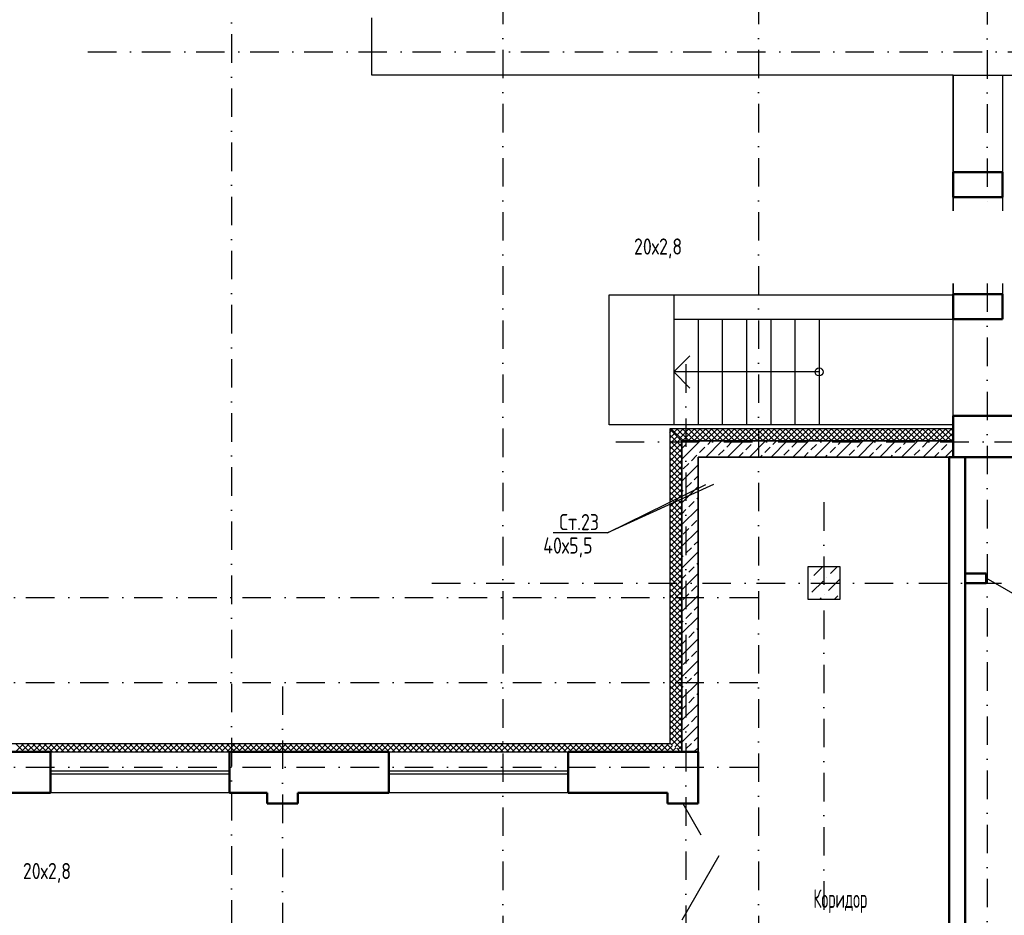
# Model space of a CAD drawing. Extents: x -1560602 to 321118, y -2308202 to -430103.
# Tile 76 of 104: x -1506414 to -1494215, y -2112330 to -2101237. Entities that reach past the tile are written whole.
import ezdxf
from ezdxf.enums import TextEntityAlignment as Align

# ---------------------------------------------------------------- set-up
doc = ezdxf.new("R2010")
doc.units = 0
doc.header["$MEASUREMENT"] = 0
doc.linetypes.add('Dot & Dashed', pattern=[670.277762, 352.777767, -176.388884, 0, -141.111112])
doc.linetypes.add('Штрихпунктирная', pattern=[0.670278, 0.352778, -0.176389, 0, -0.141111])
doc.layers.get('0').update_dxf_attribs({"color": 255, "linetype": 'CONTINUOUS'})
doc.layers.add('Диафрагма', color=2, linetype='CONTINUOUS', lineweight=35)
doc.layers.add('стены', color=5, linetype='CONTINUOUS', lineweight=50)
for name, color, linetype in [('Колонна', 7, 'CONTINUOUS'), ('колонна нижнего ряда', 1, 'CONTINUOUS'), ('Оси', 253, 'Dot & Dashed'), ('отделка', 240, 'CONTINUOUS'), ('Текст', 7, 'CONTINUOUS'), ('Утеплитель', 6, 'CONTINUOUS')]:
    doc.layers.add(name, color=color, linetype=linetype)
doc.styles.get("Standard").update_dxf_attribs({"font": 'spds.shx', "width": 0.7, "height": 250})

msp = doc.modelspace()

# ---------------------------------------------------------------- linework, layer by layer
at = {"color": 0, "linetype": 'Continuous'}
for p, q in [((-1502049.3, -2101924.8), (-1502049.3, -2101214.8)), ((-1494849.3, -2101924.8), (-1502049.3, -2101924.8)), ((-1494849.3, -2103604.7), (-1494849.3, -2101924.8)), ((-1494849.3, -2106304.8), (-1494849.3, -2104503.8))]:
    msp.add_line(p, q, dxfattribs=at)
at = {"color": 0, "ltscale": 100}
for p, q in [((-1494849.3, -2101924.8), (-1494849.3, -2103604.7)), ((-1494849.3, -2101924.8), (-1483769.3, -2101924.8)), ((-1494239.3, -2101924.8), (-1494239.3, -2103604.7)), ((-1494849.3, -2104503.8), (-1494849.3, -2104944.8)), ((-1494239.3, -2104503.8), (-1494239.3, -2104944.8)), ((-1499109.3, -2106254.8), (-1499109.3, -2104644.8)), ((-1499109.3, -2104644.8), (-1494849.3, -2104644.8)), ((-1498309.3, -2104644.8), (-1498309.3, -2106254.8)), ((-1498309.3, -2104944.8), (-1494849.3, -2104944.8)), ((-1498009.3, -2104944.8), (-1498009.3, -2106254.8)), ((-1497709.3, -2104944.8), (-1497709.3, -2106254.8)), ((-1497409.3, -2104944.8), (-1497409.3, -2106254.8)), ((-1497109.3, -2104944.8), (-1497109.3, -2106254.8)), ((-1496809.3, -2104944.8), (-1496809.3, -2106254.8)), ((-1496509.3, -2104944.8), (-1496509.4, -2106254.8)), ((-1498309.3, -2105599.8), (-1498109.3, -2105399.8)), ((-1496509.3, -2105599.8), (-1498309.3, -2105599.8)), ((-1498309.3, -2105599.8), (-1498109.3, -2105799.8)), ((-1494849.3, -2106254.8), (-1499109.3, -2106254.8))]:
    msp.add_line(p, q, dxfattribs=at)
at = {"color": 0}
for p, q in [((-1497819.8, -2106993.4), (-1499131.8, -2107593.5, 0)), ((-1499131.8, -2107593.5, 0), (-1497913.7, -2106993.4, 0)), ((-1499131.8, -2107593.5, 0), (-1499806.4, -2107593.5, 0))]:
    msp.add_line(p, q, dxfattribs=at)
at = {"color": 0, "ltscale": 100}
msp.add_circle((-1496509.3, -2105599.8), 50, dxfattribs=at)
at = {"layer": 'Диафрагма', "color": 0, "ltscale": 100}
for p, q in [((-1498209.3, -2106454.8), (-1498209.3, -2110304.5)), ((-1494849.3, -2106454.8), (-1498209.3, -2106454.8)), ((-1494849.3, -2106654.8), (-1494849.3, -2106454.8)), ((-1498009.3, -2110304.5), (-1498009.3, -2106654.8)), ((-1498009.3, -2106654.8), (-1496529.3, -2106654.8)), ((-1496529.3, -2106654.8), (-1494849.3, -2106654.8))]:
    msp.add_line(p, q, dxfattribs=at)
at = {"layer": 'Диафрагма', "color": 0, "lineweight": -3, "ltscale": 100}
for p, q in [((-1498209.3, -2106682.1), (-1497982.1, -2106454.8)), ((-1498209.3, -2106547.3), (-1498159.2, -2106497.2)), ((-1498125.5, -2106463.5), (-1498116.8, -2106454.8)), ((-1497990.8, -2106598.2), (-1497923.4, -2106530.9)), ((-1497912.7, -2106654.8), (-1497712.7, -2106454.8)), ((-1497889.7, -2106497.2), (-1497847.4, -2106454.8)), ((-1497654, -2106530.9), (-1497586.7, -2106463.5)), ((-1497643.2, -2106654.8), (-1497443.2, -2106454.8)), ((-1497418.3, -2106564.5), (-1497350.9, -2106497.2)), ((-1497373.8, -2106654.8), (-1497173.8, -2106454.8)), ((-1497317.3, -2106463.5), (-1497308.5, -2106454.8)), ((-1497182.5, -2106598.2), (-1497115.2, -2106530.9)), ((-1497104.4, -2106654.8), (-1496904.4, -2106454.8)), ((-1497081.5, -2106497.2), (-1497039.1, -2106454.8)), ((-1496845.8, -2106530.9), (-1496778.4, -2106463.5)), ((-1496835, -2106654.8), (-1496635, -2106454.8)), ((-1496610.1, -2106564.5), (-1496542.7, -2106497.2)), ((-1496565.6, -2106654.8), (-1496365.6, -2106454.8)), ((-1496509, -2106463.5), (-1496500.3, -2106454.8)), ((-1496374.3, -2106598.2), (-1496307, -2106530.9)), ((-1496296.2, -2106654.8), (-1496096.2, -2106454.8)), ((-1496273.3, -2106497.2), (-1496230.9, -2106454.8)), ((-1496037.6, -2106530.9), (-1495970.2, -2106463.5)), ((-1496026.8, -2106654.8), (-1495826.8, -2106454.8)), ((-1495801.8, -2106564.5), (-1495734.5, -2106497.2)), ((-1495757.4, -2106654.8), (-1495557.4, -2106454.8)), ((-1495700.8, -2106463.5), (-1495692.1, -2106454.8)), ((-1495566.1, -2106598.2), (-1495498.8, -2106530.9)), ((-1495488, -2106654.8), (-1495288, -2106454.8)), ((-1495465.1, -2106497.2), (-1495422.7, -2106454.8)), ((-1495229.3, -2106530.9), (-1495162, -2106463.5)), ((-1495218.6, -2106654.8), (-1495018.6, -2106454.8)), ((-1494993.6, -2106564.5), (-1494926.3, -2106497.2)), ((-1494892.6, -2106463.5), (-1494883.9, -2106454.8)), ((-1498091.8, -2106699.2), (-1498024.4, -2106631.9)), ((-1497755, -2106631.9), (-1497687.7, -2106564.5)), ((-1497508.5, -2106654.8), (-1497452, -2106598.2)), ((-1497239.1, -2106654.8), (-1497216.2, -2106631.9)), ((-1496946.8, -2106631.9), (-1496879.5, -2106564.5)), ((-1496700.3, -2106654.8), (-1496643.7, -2106598.2)), ((-1496430.9, -2106654.8), (-1496408, -2106631.9)), ((-1496138.6, -2106631.9), (-1496071.2, -2106564.5)), ((-1495892.1, -2106654.8), (-1495835.5, -2106598.2)), ((-1495622.7, -2106654.8), (-1495599.8, -2106631.9)), ((-1495330.4, -2106631.9), (-1495263, -2106564.5)), ((-1495083.9, -2106654.8), (-1495027.3, -2106598.2)), ((-1494949.2, -2106654.8), (-1494849.3, -2106554.9)), ((-1498209.3, -2106951.5), (-1498009.3, -2106751.5)), ((-1498192.8, -2106800.3), (-1498125.5, -2106732.9)), ((-1498058.1, -2106935), (-1498009.3, -2106886.2)), ((-1498209.3, -2107220.9), (-1498009.3, -2107020.9)), ((-1498159.2, -2107036), (-1498091.8, -2106968.6)), ((-1498209.3, -2107086.2), (-1498192.8, -2107069.7)), ((-1498125.5, -2107271.7), (-1498058.1, -2107204.4)), ((-1498024.4, -2107170.7), (-1498009.3, -2107155.6)), ((-1498209.3, -2107490.3), (-1498009.3, -2107290.3)), ((-1498209.3, -2107355.6), (-1498159.2, -2107305.4)), ((-1498091.8, -2107507.5), (-1498024.4, -2107440.1)), ((-1498209.3, -2107759.7), (-1498009.3, -2107559.7)), ((-1498192.8, -2107608.5), (-1498125.5, -2107541.1)), ((-1498058.1, -2107743.2), (-1498009.3, -2107694.4)), ((-1498209.3, -2108029.1), (-1498009.3, -2107829.1)), ((-1498159.2, -2107844.2), (-1498091.8, -2107776.9)), ((-1498209.3, -2107894.4), (-1498192.8, -2107877.9)), ((-1498024.4, -2107978.9), (-1498009.3, -2107963.8)), ((-1498209.3, -2108298.5), (-1498009.3, -2108098.5)), ((-1498209.3, -2108163.8), (-1498159.2, -2108113.6)), ((-1498125.5, -2108080), (-1498058.1, -2108012.6)), ((-1498192.8, -2108416.7), (-1498125.5, -2108349.4)), ((-1498091.8, -2108315.7), (-1498024.4, -2108248.3)), ((-1498209.3, -2108567.9), (-1498009.3, -2108367.9)), ((-1498159.2, -2108652.4), (-1498091.8, -2108585.1)), ((-1498058.1, -2108551.4), (-1498009.3, -2108502.6)), ((-1498209.3, -2108837.3), (-1498009.3, -2108637.3)), ((-1498209.3, -2108702.6), (-1498192.8, -2108686.1)), ((-1498125.5, -2108888.2), (-1498058.1, -2108820.8)), ((-1498024.4, -2108787.2), (-1498009.3, -2108772)), ((-1498209.3, -2109106.7), (-1498009.3, -2108906.7)), ((-1498209.3, -2108972), (-1498159.2, -2108921.9)), ((-1498091.8, -2109123.9), (-1498024.4, -2109056.6)), ((-1498209.3, -2109376.1), (-1498009.3, -2109176.1)), ((-1498192.8, -2109224.9), (-1498125.5, -2109157.6)), ((-1498058.1, -2109359.6), (-1498009.3, -2109310.8)), ((-1498209.3, -2109645.5), (-1498009.3, -2109445.5)), ((-1498159.2, -2109460.7), (-1498091.8, -2109393.3)), ((-1498209.3, -2109510.8), (-1498192.8, -2109494.3)), ((-1498024.4, -2109595.4), (-1498009.3, -2109580.2)), ((-1498125.5, -2109696.4), (-1498058.1, -2109629.1)), ((-1498209.3, -2109914.9), (-1498009.3, -2109714.9)), ((-1498209.3, -2109780.2), (-1498159.2, -2109730.1)), ((-1498091.8, -2109932.1), (-1498024.4, -2109864.8)), ((-1498209.3, -2110184.4), (-1498009.3, -2109984.4)), ((-1498192.8, -2110033.2), (-1498125.5, -2109965.8)), ((-1498058.1, -2110167.9), (-1498009.3, -2110119.1)), ((-1498194.7, -2110304.5), (-1498192.8, -2110302.6)), ((-1498159.2, -2110268.9), (-1498091.8, -2110201.5)), ((-1498060, -2110304.5), (-1498009.3, -2110253.8))]:
    msp.add_line(p, q, dxfattribs=at)
at = {"layer": 'Диафрагма', "color": 0, "linetype": 'Continuous'}
msp.add_line((-1498009.3, -2110304.5), (-1498209.3, -2110304.5), dxfattribs=at)
msp.add_line((-1498009.3, -2110304.5), (-1498209.3, -2110304.5), dxfattribs=at)
at = {"layer": 'Колонна', "color": 0, "linetype": 'Continuous'}
for p, q in [((-1496249.3, -2108014.8), (-1496649.3, -2108014.8)), ((-1496649.3, -2108014.8), (-1496649.3, -2108414.8)), ((-1496249.3, -2108414.8), (-1496249.3, -2108014.8)), ((-1496649.3, -2108414.8), (-1496249.3, -2108414.8))]:
    msp.add_line(p, q, dxfattribs=at)
at = {"layer": 'колонна нижнего ряда', "color": 0, "ltscale": 100}
for p, q in [((-1496575.9, -2108121.5), (-1496469.2, -2108014.8)), ((-1496369, -2108098.5), (-1496285.4, -2108014.8)), ((-1496621.8, -2108167.4), (-1496621.8, -2108167.4)), ((-1496598.8, -2108328.3), (-1496461, -2108190.4)), ((-1496415, -2108144.4), (-1496415, -2108144.4)), ((-1496392, -2108305.3), (-1496254.1, -2108167.4)), ((-1496438, -2108351.3), (-1496438, -2108351.3)), ((-1496644.8, -2108374.2), (-1496644.8, -2108374.2)), ((-1496501.5, -2108414.8), (-1496483.9, -2108397.2)), ((-1496317.7, -2108414.8), (-1496277.1, -2108374.2))]:
    msp.add_line(p, q, dxfattribs=at)
at = {"layer": 'Оси', "color": 0, "linetype": 'Штрихпунктирная', "lineweight": -3, "ltscale": 1000}
for p, q in [((-1500429.3, -2075464.8), (-1500429.3, -2120572.2)), ((-1497259.3, -2075464.8), (-1497259.3, -2128922.6)), ((-1503789.3, -2077284.8), (-1503789.3, -2121201.6)), ((-1494429.3, -2083514.8), (-1494429.3, -2103604.7)), ((-1505569.2, -2101634.8), (-1479114.3, -2101634.8)), ((-1494429.3, -2104503.8), (-1494429.3, -2132549.8)), ((-1498159.3, -2105504.8), (-1498159.3, -2128885.1)), ((-1499029.9, -2106464.8), (-1479114.3, -2106464.8)), ((-1496449.3, -2107214.8), (-1496449.3, -2132549.8)), ((-1501306.6, -2108214.8), (-1479114.3, -2108214.8)), ((-1556614.6, -2108394.8), (-1497159.3, -2108394.8)), ((-1556614.6, -2109444.8), (-1497159.3, -2109444.8)), ((-1503159.3, -2109494.5), (-1503159.3, -2121201.6)), ((-1556614.6, -2110494.8), (-1497159.3, -2110494.8))]:
    msp.add_line(p, q, dxfattribs=at)
at = {"layer": 'отделка', "color": 0, "ltscale": 100}
for p, q in [((-1493651.2, -2108609.8), (-1494439.3, -2108154.8)), ((-1506034.3, -2110304.5), (-1503814.3, -2110304.5)), ((-1501839.3, -2110304.5), (-1499619.3, -2110304.5)), ((-1506034.3, -2110539.5), (-1503814.3, -2110539.5)), ((-1501839.3, -2110539.5), (-1499619.3, -2110539.5)), ((-1506034.3, -2110579.5), (-1503814.3, -2110579.5)), ((-1501839.3, -2110579.5), (-1499619.3, -2110579.5)), ((-1503814.3, -2110814.5), (-1506034.3, -2110814.5)), ((-1499619.3, -2110814.5), (-1501839.3, -2110814.5)), ((-1498199.3, -2110944.5), (-1497974.3, -2111334.2)), ((-1498206.8, -2112384.5), (-1497746.8, -2111587.7))]:
    msp.add_line(p, q, dxfattribs=at)
at = {"layer": 'стены', "color": 0, "ltscale": 100}
for p, q in [((-1494849.3, -2103124.8), (-1494239.3, -2103124.8)), ((-1494849.3, -2103434.8), (-1494849.3, -2103124.8)), ((-1494239.3, -2103124.8), (-1494239.3, -2103434.8)), ((-1494239.3, -2103434.8), (-1494849.3, -2103434.8)), ((-1494849.3, -2104634.8), (-1494239.3, -2104634.8)), ((-1494849.3, -2104944.8), (-1494849.3, -2104634.8)), ((-1494239.3, -2104634.8), (-1494239.3, -2104944.8)), ((-1494239.3, -2104944.8), (-1494849.3, -2104944.8)), ((-1494849.3, -2106144.8), (-1485096.6, -2106144.8)), ((-1494849.3, -2106654.8), (-1494849.3, -2106144.8)), ((-1494899.3, -2106654.8), (-1494699.3, -2106654.8)), ((-1485096.6, -2106654.8), (-1494849.3, -2106654.8)), ((-1494699.3, -2106654.8), (-1485096.6, -2106654.8)), ((-1494439.3, -2108214.8), (-1494439.3, -2108094.8))]:
    msp.add_line(p, q, dxfattribs=at)
at = {"layer": 'стены', "color": 0, "linetype": 'Continuous'}
for p, q in [((-1494899.3, -2106654.8), (-1494899.3, -2117214.8)), ((-1494699.3, -2117214.8), (-1494699.3, -2106654.8)), ((-1494439.3, -2108094.8), (-1494699.3, -2108094.8)), ((-1494699.3, -2108214.8), (-1494439.3, -2108214.8)), ((-1506034.3, -2110304.5), (-1509338, -2110304.5)), ((-1506034.3, -2110304.5), (-1506034.3, -2110374.5)), ((-1506034.3, -2110304.5), (-1506034.3, -2110374.5)), ((-1501839.3, -2110304.5), (-1503814.3, -2110304.5)), ((-1503814.3, -2110304.5), (-1503814.3, -2110374.5)), ((-1503814.3, -2110304.5), (-1503814.3, -2110374.5)), ((-1501839.3, -2110304.5), (-1501839.3, -2110374.5)), ((-1501839.3, -2110304.5), (-1501839.3, -2110374.5)), ((-1498009.3, -2110304.5), (-1499619.3, -2110304.5)), ((-1499619.3, -2110304.5), (-1499619.3, -2110814.5)), ((-1498009.3, -2110814.5), (-1498009.3, -2110304.5)), ((-1506034.3, -2110374.5), (-1506034.3, -2110814.5)), ((-1503814.3, -2110374.5), (-1503814.3, -2110814.5)), ((-1501839.3, -2110374.5), (-1501839.3, -2110814.5)), ((-1509359.3, -2110814.5), (-1506034.3, -2110814.5)), ((-1503814.3, -2110814.5), (-1503349.3, -2110814.5)), ((-1503349.3, -2110814.5), (-1503349.3, -2110944.5)), ((-1502969.3, -2110944.5), (-1502969.3, -2110814.5)), ((-1502969.3, -2110814.5), (-1501839.3, -2110814.5)), ((-1499619.3, -2110814.5), (-1498389.3, -2110814.5)), ((-1498389.3, -2110814.5), (-1498389.3, -2110944.5)), ((-1498009.3, -2110944.5), (-1498009.3, -2110814.5)), ((-1502969.3, -2110944.5), (-1503349.3, -2110944.5)), ((-1498389.3, -2110944.5), (-1498009.3, -2110944.5)), ((-1498389.3, -2110944.5), (-1498389.3, -2110944.5)), ((-1498389.3, -2110944.5), (-1498389.3, -2110944.5))]:
    msp.add_line(p, q, dxfattribs=at)
at = {"layer": 'Утеплитель', "color": 0, "ltscale": 100}
for p, q in [((-1494849.3, -2106304.8), (-1498359.3, -2106304.8)), ((-1498359.3, -2106304.8), (-1498359.3, -2110204.5)), ((-1498209.3, -2106457.6), (-1498359.3, -2106307.6)), ((-1498359.3, -2106349.6), (-1498336.9, -2106327.2)), ((-1498359.3, -2106420.3), (-1498301.5, -2106362.6)), ((-1498209.3, -2106528.3), (-1498359.3, -2106378.3)), ((-1498359.3, -2106491.1), (-1498266.2, -2106397.9)), ((-1498347.3, -2106316.9), (-1498335.2, -2106304.8)), ((-1498191.4, -2106454.8), (-1498341.4, -2106304.8)), ((-1498311.9, -2106352.2), (-1498264.5, -2106304.8)), ((-1498276.5, -2106387.6), (-1498193.8, -2106304.8)), ((-1498120.7, -2106454.8), (-1498270.7, -2106304.8)), ((-1498241.2, -2106422.9), (-1498123.1, -2106304.8)), ((-1498202.4, -2106454.8), (-1498052.4, -2106304.8)), ((-1498050, -2106454.8), (-1498200, -2106304.8)), ((-1498131.6, -2106454.8), (-1497981.6, -2106304.8)), ((-1497979.3, -2106454.8), (-1498129.3, -2106304.8)), ((-1498060.9, -2106454.8), (-1497910.9, -2106304.8)), ((-1497908.6, -2106454.8), (-1498058.6, -2106304.8)), ((-1497990.2, -2106454.8), (-1497840.2, -2106304.8)), ((-1497837.9, -2106454.8), (-1497987.9, -2106304.8)), ((-1497919.5, -2106454.8), (-1497769.5, -2106304.8)), ((-1497767.2, -2106454.8), (-1497917.2, -2106304.8)), ((-1497848.8, -2106454.8), (-1497698.8, -2106304.8)), ((-1497696.5, -2106454.8), (-1497846.5, -2106304.8)), ((-1497778.1, -2106454.8), (-1497628.1, -2106304.8)), ((-1497625.7, -2106454.8), (-1497775.7, -2106304.8)), ((-1497707.4, -2106454.8), (-1497557.4, -2106304.8)), ((-1497555, -2106454.8), (-1497705, -2106304.8)), ((-1497636.7, -2106454.8), (-1497486.7, -2106304.8)), ((-1497484.3, -2106454.8), (-1497634.3, -2106304.8)), ((-1497566, -2106454.8), (-1497416, -2106304.8)), ((-1497413.6, -2106454.8), (-1497563.6, -2106304.8)), ((-1497495.2, -2106454.8), (-1497345.2, -2106304.8)), ((-1497342.9, -2106454.8), (-1497492.9, -2106304.8)), ((-1497424.5, -2106454.8), (-1497274.5, -2106304.8)), ((-1497272.2, -2106454.8), (-1497422.2, -2106304.8)), ((-1497353.8, -2106454.8), (-1497203.8, -2106304.8)), ((-1497201.5, -2106454.8), (-1497351.5, -2106304.8)), ((-1497283.1, -2106454.8), (-1497133.1, -2106304.8)), ((-1497130.8, -2106454.8), (-1497280.8, -2106304.8)), ((-1497212.4, -2106454.8), (-1497062.4, -2106304.8)), ((-1497060.1, -2106454.8), (-1497210.1, -2106304.8)), ((-1497141.7, -2106454.8), (-1496991.7, -2106304.8)), ((-1496989.4, -2106454.8), (-1497139.4, -2106304.8)), ((-1497071, -2106454.8), (-1496921, -2106304.8)), ((-1496918.6, -2106454.8), (-1497068.6, -2106304.8)), ((-1497000.3, -2106454.8), (-1496850.3, -2106304.8)), ((-1496847.9, -2106454.8), (-1496997.9, -2106304.8)), ((-1496929.6, -2106454.8), (-1496779.6, -2106304.8)), ((-1496777.2, -2106454.8), (-1496927.2, -2106304.8)), ((-1496858.8, -2106454.8), (-1496708.8, -2106304.8)), ((-1496706.5, -2106454.8), (-1496856.5, -2106304.8)), ((-1496788.1, -2106454.8), (-1496638.1, -2106304.8)), ((-1496635.8, -2106454.8), (-1496785.8, -2106304.8)), ((-1496717.4, -2106454.8), (-1496567.4, -2106304.8)), ((-1496565.1, -2106454.8), (-1496715.1, -2106304.8)), ((-1496646.7, -2106454.8), (-1496496.7, -2106304.8)), ((-1496494.4, -2106454.8), (-1496644.4, -2106304.8)), ((-1496576, -2106454.8), (-1496426, -2106304.8)), ((-1496423.7, -2106454.8), (-1496573.7, -2106304.8)), ((-1496505.3, -2106454.8), (-1496355.3, -2106304.8)), ((-1496353, -2106454.8), (-1496503, -2106304.8)), ((-1496434.6, -2106454.8), (-1496284.6, -2106304.8)), ((-1496282.2, -2106454.8), (-1496432.2, -2106304.8)), ((-1496363.9, -2106454.8), (-1496213.9, -2106304.8)), ((-1496211.5, -2106454.8), (-1496361.5, -2106304.8)), ((-1496293.2, -2106454.8), (-1496143.2, -2106304.8)), ((-1496140.8, -2106454.8), (-1496290.8, -2106304.8)), ((-1496222.5, -2106454.8), (-1496072.5, -2106304.8)), ((-1496070.1, -2106454.8), (-1496220.1, -2106304.8)), ((-1496151.7, -2106454.8), (-1496001.7, -2106304.8)), ((-1495999.4, -2106454.8), (-1496149.4, -2106304.8)), ((-1496081, -2106454.8), (-1495931, -2106304.8)), ((-1495928.7, -2106454.8), (-1496078.7, -2106304.8)), ((-1496010.3, -2106454.8), (-1495860.3, -2106304.8)), ((-1495858, -2106454.8), (-1496008, -2106304.8)), ((-1495939.6, -2106454.8), (-1495789.6, -2106304.8)), ((-1495787.3, -2106454.8), (-1495937.3, -2106304.8)), ((-1495868.9, -2106454.8), (-1495718.9, -2106304.8)), ((-1495716.6, -2106454.8), (-1495866.6, -2106304.8)), ((-1495798.2, -2106454.8), (-1495648.2, -2106304.8)), ((-1495645.8, -2106454.8), (-1495795.8, -2106304.8)), ((-1495727.5, -2106454.8), (-1495577.5, -2106304.8)), ((-1495575.1, -2106454.8), (-1495725.1, -2106304.8)), ((-1495656.8, -2106454.8), (-1495506.8, -2106304.8)), ((-1495504.4, -2106454.8), (-1495654.4, -2106304.8)), ((-1495586.1, -2106454.8), (-1495436.1, -2106304.8)), ((-1495433.7, -2106454.8), (-1495583.7, -2106304.8)), ((-1495515.3, -2106454.8), (-1495365.3, -2106304.8)), ((-1495363, -2106454.8), (-1495513, -2106304.8)), ((-1495444.6, -2106454.8), (-1495294.6, -2106304.8)), ((-1495292.3, -2106454.8), (-1495442.3, -2106304.8)), ((-1495373.9, -2106454.8), (-1495223.9, -2106304.8)), ((-1495221.6, -2106454.8), (-1495371.6, -2106304.8)), ((-1495303.2, -2106454.8), (-1495153.2, -2106304.8)), ((-1495150.9, -2106454.8), (-1495300.9, -2106304.8)), ((-1495232.5, -2106454.8), (-1495082.5, -2106304.8)), ((-1495080.2, -2106454.8), (-1495230.2, -2106304.8)), ((-1495161.8, -2106454.8), (-1495011.8, -2106304.8)), ((-1495009.5, -2106454.8), (-1495159.5, -2106304.8)), ((-1495091.1, -2106454.8), (-1494941.1, -2106304.8)), ((-1494938.7, -2106454.8), (-1495088.7, -2106304.8)), ((-1495020.4, -2106454.8), (-1494870.4, -2106304.8)), ((-1494868, -2106454.8), (-1495018, -2106304.8)), ((-1494949.7, -2106454.8), (-1494849.3, -2106354.5)), ((-1494849.3, -2106402.8), (-1494947.3, -2106304.8)), ((-1494849.3, -2106332.1), (-1494876.6, -2106304.8)), ((-1494849.3, -2106454.8), (-1494849.3, -2106304.8)), ((-1498359.3, -2106561.8), (-1498230.8, -2106433.3)), ((-1498209.3, -2106599), (-1498359.3, -2106449)), ((-1498359.3, -2106632.5), (-1498209.3, -2106482.5)), ((-1498209.3, -2106669.8), (-1498359.3, -2106519.8)), ((-1494879, -2106454.8), (-1494849.3, -2106425.2)), ((-1498359.3, -2106703.2), (-1498209.3, -2106553.2)), ((-1498209.3, -2106740.5), (-1498359.3, -2106590.5)), ((-1498359.3, -2106773.9), (-1498209.3, -2106623.9)), ((-1498209.3, -2106811.2), (-1498359.3, -2106661.2)), ((-1498359.3, -2106844.6), (-1498209.3, -2106694.6)), ((-1498209.3, -2106881.9), (-1498359.3, -2106731.9)), ((-1498359.3, -2106915.3), (-1498209.3, -2106765.3)), ((-1498209.3, -2106952.6), (-1498359.3, -2106802.6)), ((-1498359.3, -2106986), (-1498209.3, -2106836)), ((-1498209.3, -2107023.3), (-1498359.3, -2106873.3)), ((-1498359.3, -2107056.7), (-1498209.3, -2106906.7)), ((-1498209.3, -2107094), (-1498359.3, -2106944)), ((-1498359.3, -2107127.4), (-1498209.3, -2106977.4)), ((-1498209.3, -2107164.7), (-1498359.3, -2107014.7)), ((-1498359.3, -2107198.2), (-1498209.3, -2107048.2)), ((-1498209.3, -2107235.4), (-1498359.3, -2107085.4)), ((-1498359.3, -2107268.9), (-1498209.3, -2107118.9)), ((-1498209.3, -2107306.2), (-1498359.3, -2107156.2)), ((-1498359.3, -2107339.6), (-1498209.3, -2107189.6)), ((-1498209.3, -2107376.9), (-1498359.3, -2107226.9)), ((-1498359.3, -2107410.3), (-1498209.3, -2107260.3)), ((-1498209.3, -2107447.6), (-1498359.3, -2107297.6)), ((-1498359.3, -2107481), (-1498209.3, -2107331)), ((-1498209.3, -2107518.3), (-1498359.3, -2107368.3)), ((-1498359.3, -2107551.7), (-1498209.3, -2107401.7)), ((-1498209.3, -2107589), (-1498359.3, -2107439)), ((-1498359.3, -2107622.4), (-1498209.3, -2107472.4)), ((-1498209.3, -2107659.7), (-1498359.3, -2107509.7)), ((-1498359.3, -2107693.1), (-1498209.3, -2107543.1)), ((-1498209.3, -2107730.4), (-1498359.3, -2107580.4)), ((-1498359.3, -2107763.8), (-1498209.3, -2107613.8)), ((-1498209.3, -2107801.1), (-1498359.3, -2107651.1)), ((-1498359.3, -2107834.6), (-1498209.3, -2107684.6)), ((-1498209.3, -2107871.8), (-1498359.3, -2107721.8)), ((-1498359.3, -2107905.3), (-1498209.3, -2107755.3)), ((-1498209.3, -2107942.6), (-1498359.3, -2107792.6)), ((-1498359.3, -2107976), (-1498209.3, -2107826)), ((-1498209.3, -2108013.3), (-1498359.3, -2107863.3)), ((-1498359.3, -2108046.7), (-1498209.3, -2107896.7)), ((-1498209.3, -2108084), (-1498359.3, -2107934)), ((-1498359.3, -2108117.4), (-1498209.3, -2107967.4)), ((-1498209.3, -2108154.7), (-1498359.3, -2108004.7)), ((-1498359.3, -2108188.1), (-1498209.3, -2108038.1)), ((-1498209.3, -2108225.4), (-1498359.3, -2108075.4)), ((-1498359.3, -2108258.8), (-1498209.3, -2108108.8)), ((-1498209.3, -2108296.1), (-1498359.3, -2108146.1)), ((-1498359.3, -2108329.5), (-1498209.3, -2108179.5)), ((-1498209.3, -2108366.8), (-1498359.3, -2108216.8)), ((-1498359.3, -2108400.2), (-1498209.3, -2108250.2)), ((-1498209.3, -2108437.5), (-1498359.3, -2108287.5)), ((-1498359.3, -2108471), (-1498209.3, -2108321)), ((-1498209.3, -2108508.2), (-1498359.3, -2108358.2)), ((-1498359.3, -2108541.7), (-1498209.3, -2108391.7)), ((-1498209.3, -2108578.9), (-1498359.3, -2108428.9)), ((-1498359.3, -2108612.4), (-1498209.3, -2108462.4)), ((-1498209.3, -2108649.7), (-1498359.3, -2108499.7)), ((-1498359.3, -2108683.1), (-1498209.3, -2108533.1)), ((-1498209.3, -2108720.4), (-1498359.3, -2108570.4)), ((-1498359.3, -2108753.8), (-1498209.3, -2108603.8)), ((-1498209.3, -2108791.1), (-1498359.3, -2108641.1)), ((-1498359.3, -2108824.5), (-1498209.3, -2108674.5)), ((-1498209.3, -2108861.8), (-1498359.3, -2108711.8)), ((-1498359.3, -2108895.2), (-1498209.3, -2108745.2)), ((-1498209.3, -2108932.5), (-1498359.3, -2108782.5)), ((-1498359.3, -2108965.9), (-1498209.3, -2108815.9)), ((-1498209.3, -2109003.2), (-1498359.3, -2108853.2)), ((-1498359.3, -2109036.6), (-1498209.3, -2108886.6)), ((-1498209.3, -2109073.9), (-1498359.3, -2108923.9)), ((-1498359.3, -2109107.3), (-1498209.3, -2108957.3)), ((-1498209.3, -2109144.6), (-1498359.3, -2108994.6)), ((-1498359.3, -2109178.1), (-1498209.3, -2109028.1)), ((-1498209.3, -2109215.3), (-1498359.3, -2109065.3)), ((-1498359.3, -2109248.8), (-1498209.3, -2109098.8)), ((-1498209.3, -2109286.1), (-1498359.3, -2109136.1)), ((-1498359.3, -2109319.5), (-1498209.3, -2109169.5)), ((-1498209.3, -2109356.8), (-1498359.3, -2109206.8)), ((-1498359.3, -2109390.2), (-1498209.3, -2109240.2)), ((-1498209.3, -2109427.5), (-1498359.3, -2109277.5)), ((-1498359.3, -2109460.9), (-1498209.3, -2109310.9)), ((-1498209.3, -2109498.2), (-1498359.3, -2109348.2)), ((-1498359.3, -2109531.6), (-1498209.3, -2109381.6)), ((-1498209.3, -2109568.9), (-1498359.3, -2109418.9)), ((-1498359.3, -2109602.3), (-1498209.3, -2109452.3)), ((-1498209.3, -2109639.6), (-1498359.3, -2109489.6)), ((-1498359.3, -2109673), (-1498209.3, -2109523)), ((-1498209.3, -2109710.3), (-1498359.3, -2109560.3)), ((-1498359.3, -2109743.7), (-1498209.3, -2109593.7)), ((-1498209.3, -2109781), (-1498359.3, -2109631)), ((-1498359.3, -2109814.5), (-1498209.3, -2109664.5)), ((-1498209.3, -2109851.7), (-1498359.3, -2109701.7)), ((-1498359.3, -2109885.2), (-1498209.3, -2109735.2)), ((-1498209.3, -2109922.5), (-1498359.3, -2109772.5)), ((-1498359.3, -2109955.9), (-1498209.3, -2109805.9)), ((-1498209.3, -2109993.2), (-1498359.3, -2109843.2)), ((-1498359.3, -2110026.6), (-1498209.3, -2109876.6)), ((-1498209.3, -2110063.9), (-1498359.3, -2109913.9)), ((-1498359.3, -2110097.3), (-1498209.3, -2109947.3)), ((-1498209.3, -2110134.6), (-1498359.3, -2109984.6)), ((-1498359.3, -2110168), (-1498209.3, -2110018)), ((-1498209.3, -2110205.3), (-1498359.3, -2110055.3)), ((-1498209.3, -2110276), (-1498359.3, -2110126)), ((-1498338.8, -2110218.2), (-1498209.3, -2110088.7)), ((-1498296.3, -2110246.4), (-1498209.3, -2110159.4)), ((-1498336.1, -2110219.9), (-1498359.3, -2110196.7)), ((-1498253.9, -2110274.7), (-1498209.3, -2110230.1)), ((-1498211.5, -2110303), (-1498209.3, -2110300.8))]:
    msp.add_line(p, q, dxfattribs=at)
at = {"layer": 'Утеплитель', "color": 0, "linetype": 'Continuous'}
for p, q in [((-1498359.3, -2110204.5), (-1508894.3, -2110204.5)), ((-1506465.4, -2110304.5), (-1506365.4, -2110204.5)), ((-1506362.6, -2110304.5), (-1506462.6, -2110204.5)), ((-1506394.6, -2110304.5), (-1506294.6, -2110204.5)), ((-1506291.9, -2110304.5), (-1506391.9, -2110204.5)), ((-1506323.9, -2110304.5), (-1506223.9, -2110204.5)), ((-1506221.2, -2110304.5), (-1506321.2, -2110204.5)), ((-1506253.2, -2110304.5), (-1506153.2, -2110204.5)), ((-1506150.5, -2110304.5), (-1506250.5, -2110204.5)), ((-1506182.5, -2110304.5), (-1506082.5, -2110204.5)), ((-1506079.7, -2110304.5), (-1506179.7, -2110204.5)), ((-1506111.8, -2110304.5), (-1506011.8, -2110204.5)), ((-1506009, -2110304.5), (-1506109, -2110204.5)), ((-1506041.1, -2110304.5), (-1505941.1, -2110204.5)), ((-1505938.3, -2110304.5), (-1506038.3, -2110204.5)), ((-1505970.4, -2110304.5), (-1505870.4, -2110204.5)), ((-1505867.6, -2110304.5), (-1505967.6, -2110204.5)), ((-1505899.7, -2110304.5), (-1505799.7, -2110204.5)), ((-1505796.9, -2110304.5), (-1505896.9, -2110204.5)), ((-1505829, -2110304.5), (-1505729, -2110204.5)), ((-1505726.2, -2110304.5), (-1505826.2, -2110204.5)), ((-1505758.3, -2110304.5), (-1505658.3, -2110204.5)), ((-1505655.5, -2110304.5), (-1505755.5, -2110204.5)), ((-1505687.5, -2110304.5), (-1505587.5, -2110204.5)), ((-1505584.8, -2110304.5), (-1505684.8, -2110204.5)), ((-1505616.8, -2110304.5), (-1505516.8, -2110204.5)), ((-1505514.1, -2110304.5), (-1505614.1, -2110204.5)), ((-1505546.1, -2110304.5), (-1505446.1, -2110204.5)), ((-1505443.4, -2110304.5), (-1505543.4, -2110204.5)), ((-1505475.4, -2110304.5), (-1505375.4, -2110204.5)), ((-1505372.6, -2110304.5), (-1505472.6, -2110204.5)), ((-1505404.7, -2110304.5), (-1505304.7, -2110204.5)), ((-1505301.9, -2110304.5), (-1505401.9, -2110204.5)), ((-1505334, -2110304.5), (-1505234, -2110204.5)), ((-1505231.2, -2110304.5), (-1505331.2, -2110204.5)), ((-1505263.3, -2110304.5), (-1505163.3, -2110204.5)), ((-1505160.5, -2110304.5), (-1505260.5, -2110204.5)), ((-1505192.6, -2110304.5), (-1505092.6, -2110204.5)), ((-1505089.8, -2110304.5), (-1505189.8, -2110204.5)), ((-1505121.9, -2110304.5), (-1505021.9, -2110204.5)), ((-1505019.1, -2110304.5), (-1505119.1, -2110204.5)), ((-1505051.1, -2110304.5), (-1504951.1, -2110204.5)), ((-1504948.4, -2110304.5), (-1505048.4, -2110204.5)), ((-1504980.4, -2110304.5), (-1504880.4, -2110204.5)), ((-1504877.7, -2110304.5), (-1504977.7, -2110204.5)), ((-1504909.7, -2110304.5), (-1504809.7, -2110204.5)), ((-1504807, -2110304.5), (-1504907, -2110204.5)), ((-1504839, -2110304.5), (-1504739, -2110204.5)), ((-1504736.2, -2110304.5), (-1504836.2, -2110204.5)), ((-1504768.3, -2110304.5), (-1504668.3, -2110204.5)), ((-1504665.5, -2110304.5), (-1504765.5, -2110204.5)), ((-1504697.6, -2110304.5), (-1504597.6, -2110204.5)), ((-1504594.8, -2110304.5), (-1504694.8, -2110204.5)), ((-1504626.9, -2110304.5), (-1504526.9, -2110204.5)), ((-1504524.1, -2110304.5), (-1504624.1, -2110204.5)), ((-1504556.2, -2110304.5), (-1504456.2, -2110204.5)), ((-1504453.4, -2110304.5), (-1504553.4, -2110204.5)), ((-1504485.5, -2110304.5), (-1504385.5, -2110204.5)), ((-1504382.7, -2110304.5), (-1504482.7, -2110204.5)), ((-1504414.7, -2110304.5), (-1504314.7, -2110204.5)), ((-1504312, -2110304.5), (-1504412, -2110204.5)), ((-1504344, -2110304.5), (-1504244, -2110204.5)), ((-1504241.3, -2110304.5), (-1504341.3, -2110204.5)), ((-1504273.3, -2110304.5), (-1504173.3, -2110204.5)), ((-1504170.6, -2110304.5), (-1504270.6, -2110204.5)), ((-1504202.6, -2110304.5), (-1504102.6, -2110204.5)), ((-1504099.9, -2110304.5), (-1504199.9, -2110204.5)), ((-1504131.9, -2110304.5), (-1504031.9, -2110204.5)), ((-1504029.1, -2110304.5), (-1504129.1, -2110204.5)), ((-1504061.2, -2110304.5), (-1503961.2, -2110204.5)), ((-1503958.4, -2110304.5), (-1504058.4, -2110204.5)), ((-1503990.5, -2110304.5), (-1503890.5, -2110204.5)), ((-1503887.7, -2110304.5), (-1503987.7, -2110204.5)), ((-1503919.8, -2110304.5), (-1503819.8, -2110204.5)), ((-1503817, -2110304.5), (-1503917, -2110204.5)), ((-1503849.1, -2110304.5), (-1503749.1, -2110204.5)), ((-1503746.3, -2110304.5), (-1503846.3, -2110204.5)), ((-1503778.4, -2110304.5), (-1503678.4, -2110204.5)), ((-1503675.6, -2110304.5), (-1503775.6, -2110204.5)), ((-1503707.6, -2110304.5), (-1503607.6, -2110204.5)), ((-1503604.9, -2110304.5), (-1503704.9, -2110204.5)), ((-1503636.9, -2110304.5), (-1503536.9, -2110204.5)), ((-1503534.2, -2110304.5), (-1503634.2, -2110204.5)), ((-1503566.2, -2110304.5), (-1503466.2, -2110204.5)), ((-1503463.5, -2110304.5), (-1503563.5, -2110204.5)), ((-1503495.5, -2110304.5), (-1503395.5, -2110204.5)), ((-1503392.7, -2110304.5), (-1503492.7, -2110204.5)), ((-1503424.8, -2110304.5), (-1503324.8, -2110204.5)), ((-1503322, -2110304.5), (-1503422, -2110204.5)), ((-1503354.1, -2110304.5), (-1503254.1, -2110204.5)), ((-1503251.3, -2110304.5), (-1503351.3, -2110204.5)), ((-1503283.4, -2110304.5), (-1503183.4, -2110204.5)), ((-1503180.6, -2110304.5), (-1503280.6, -2110204.5)), ((-1503212.7, -2110304.5), (-1503112.7, -2110204.5)), ((-1503109.9, -2110304.5), (-1503209.9, -2110204.5)), ((-1503142, -2110304.5), (-1503042, -2110204.5)), ((-1503039.2, -2110304.5), (-1503139.2, -2110204.5)), ((-1503071.2, -2110304.5), (-1502971.2, -2110204.5)), ((-1502968.5, -2110304.5), (-1503068.5, -2110204.5)), ((-1503000.5, -2110304.5), (-1502900.5, -2110204.5)), ((-1502897.8, -2110304.5), (-1502997.8, -2110204.5)), ((-1502929.8, -2110304.5), (-1502829.8, -2110204.5)), ((-1502827.1, -2110304.5), (-1502927.1, -2110204.5)), ((-1502859.1, -2110304.5), (-1502759.1, -2110204.5)), ((-1502756.3, -2110304.5), (-1502856.3, -2110204.5)), ((-1502788.4, -2110304.5), (-1502688.4, -2110204.5)), ((-1502685.6, -2110304.5), (-1502785.6, -2110204.5)), ((-1502717.7, -2110304.5), (-1502617.7, -2110204.5)), ((-1502614.9, -2110304.5), (-1502714.9, -2110204.5)), ((-1502647, -2110304.5), (-1502547, -2110204.5)), ((-1502544.2, -2110304.5), (-1502644.2, -2110204.5)), ((-1502576.3, -2110304.5), (-1502476.3, -2110204.5)), ((-1502473.5, -2110304.5), (-1502573.5, -2110204.5)), ((-1502505.6, -2110304.5), (-1502405.6, -2110204.5)), ((-1502402.8, -2110304.5), (-1502502.8, -2110204.5)), ((-1502434.8, -2110304.5), (-1502334.8, -2110204.5)), ((-1502332.1, -2110304.5), (-1502432.1, -2110204.5)), ((-1502364.1, -2110304.5), (-1502264.1, -2110204.5)), ((-1502261.4, -2110304.5), (-1502361.4, -2110204.5)), ((-1502293.4, -2110304.5), (-1502193.4, -2110204.5)), ((-1502190.7, -2110304.5), (-1502290.7, -2110204.5)), ((-1502222.7, -2110304.5), (-1502122.7, -2110204.5)), ((-1502120, -2110304.5), (-1502220, -2110204.5)), ((-1502152, -2110304.5), (-1502052, -2110204.5)), ((-1502049.2, -2110304.5), (-1502149.2, -2110204.5)), ((-1502081.3, -2110304.5), (-1501981.3, -2110204.5)), ((-1501978.5, -2110304.5), (-1502078.5, -2110204.5)), ((-1502010.6, -2110304.5), (-1501910.6, -2110204.5)), ((-1501907.8, -2110304.5), (-1502007.8, -2110204.5)), ((-1501939.9, -2110304.5), (-1501839.9, -2110204.5)), ((-1501837.1, -2110304.5), (-1501937.1, -2110204.5)), ((-1501869.2, -2110304.5), (-1501769.2, -2110204.5)), ((-1501766.4, -2110304.5), (-1501866.4, -2110204.5)), ((-1501798.5, -2110304.5), (-1501698.5, -2110204.5)), ((-1501695.7, -2110304.5), (-1501795.7, -2110204.5)), ((-1501727.7, -2110304.5), (-1501627.7, -2110204.5)), ((-1501625, -2110304.5), (-1501725, -2110204.5)), ((-1501657, -2110304.5), (-1501557, -2110204.5)), ((-1501554.3, -2110304.5), (-1501654.3, -2110204.5)), ((-1501586.3, -2110304.5), (-1501486.3, -2110204.5)), ((-1501483.6, -2110304.5), (-1501583.6, -2110204.5)), ((-1501515.6, -2110304.5), (-1501415.6, -2110204.5)), ((-1501412.8, -2110304.5), (-1501512.8, -2110204.5)), ((-1501444.9, -2110304.5), (-1501344.9, -2110204.5)), ((-1501342.1, -2110304.5), (-1501442.1, -2110204.5)), ((-1501374.2, -2110304.5), (-1501274.2, -2110204.5)), ((-1501271.4, -2110304.5), (-1501371.4, -2110204.5)), ((-1501303.5, -2110304.5), (-1501203.5, -2110204.5)), ((-1501200.7, -2110304.5), (-1501300.7, -2110204.5)), ((-1501232.8, -2110304.5), (-1501132.8, -2110204.5)), ((-1501130, -2110304.5), (-1501230, -2110204.5)), ((-1501162.1, -2110304.5), (-1501062.1, -2110204.5)), ((-1501059.3, -2110304.5), (-1501159.3, -2110204.5)), ((-1501091.3, -2110304.5), (-1500991.3, -2110204.5)), ((-1500988.6, -2110304.5), (-1501088.6, -2110204.5)), ((-1501020.6, -2110304.5), (-1500920.6, -2110204.5)), ((-1500917.9, -2110304.5), (-1501017.9, -2110204.5)), ((-1500949.9, -2110304.5), (-1500849.9, -2110204.5)), ((-1500847.2, -2110304.5), (-1500947.2, -2110204.5)), ((-1500879.2, -2110304.5), (-1500779.2, -2110204.5)), ((-1500776.4, -2110304.5), (-1500876.4, -2110204.5)), ((-1500808.5, -2110304.5), (-1500708.5, -2110204.5)), ((-1500705.7, -2110304.5), (-1500805.7, -2110204.5)), ((-1500737.8, -2110304.5), (-1500637.8, -2110204.5)), ((-1500635, -2110304.5), (-1500735, -2110204.5)), ((-1500667.1, -2110304.5), (-1500567.1, -2110204.5)), ((-1500564.3, -2110304.5), (-1500664.3, -2110204.5)), ((-1500596.4, -2110304.5), (-1500496.4, -2110204.5)), ((-1500493.6, -2110304.5), (-1500593.6, -2110204.5)), ((-1500525.7, -2110304.5), (-1500425.7, -2110204.5)), ((-1500422.9, -2110304.5), (-1500522.9, -2110204.5)), ((-1500455, -2110304.5), (-1500355, -2110204.5)), ((-1500352.2, -2110304.5), (-1500452.2, -2110204.5)), ((-1500384.2, -2110304.5), (-1500284.2, -2110204.5)), ((-1500281.5, -2110304.5), (-1500381.5, -2110204.5)), ((-1500313.5, -2110304.5), (-1500213.5, -2110204.5)), ((-1500210.8, -2110304.5), (-1500310.8, -2110204.5)), ((-1500242.8, -2110304.5), (-1500142.8, -2110204.5)), ((-1500140.1, -2110304.5), (-1500240.1, -2110204.5)), ((-1500172.1, -2110304.5), (-1500072.1, -2110204.5)), ((-1500069.3, -2110304.5), (-1500169.3, -2110204.5)), ((-1500101.4, -2110304.5), (-1500001.4, -2110204.5)), ((-1499998.6, -2110304.5), (-1500098.6, -2110204.5)), ((-1500030.7, -2110304.5), (-1499930.7, -2110204.5)), ((-1499927.9, -2110304.5), (-1500027.9, -2110204.5)), ((-1499960, -2110304.5), (-1499860, -2110204.5)), ((-1499857.2, -2110304.5), (-1499957.2, -2110204.5)), ((-1499889.3, -2110304.5), (-1499789.3, -2110204.5)), ((-1499786.5, -2110304.5), (-1499886.5, -2110204.5)), ((-1499818.6, -2110304.5), (-1499718.6, -2110204.5)), ((-1499715.8, -2110304.5), (-1499815.8, -2110204.5)), ((-1499747.8, -2110304.5), (-1499647.8, -2110204.5)), ((-1499645.1, -2110304.5), (-1499745.1, -2110204.5)), ((-1499677.1, -2110304.5), (-1499577.1, -2110204.5)), ((-1499574.4, -2110304.5), (-1499674.4, -2110204.5)), ((-1499606.4, -2110304.5), (-1499506.4, -2110204.5)), ((-1499503.7, -2110304.5), (-1499603.7, -2110204.5)), ((-1499535.7, -2110304.5), (-1499435.7, -2110204.5)), ((-1499432.9, -2110304.5), (-1499532.9, -2110204.5)), ((-1499465, -2110304.5), (-1499365, -2110204.5)), ((-1499362.2, -2110304.5), (-1499462.2, -2110204.5)), ((-1499394.3, -2110304.5), (-1499294.3, -2110204.5)), ((-1499291.5, -2110304.5), (-1499391.5, -2110204.5)), ((-1499323.6, -2110304.5), (-1499223.6, -2110204.5)), ((-1499220.8, -2110304.5), (-1499320.8, -2110204.5)), ((-1499252.9, -2110304.5), (-1499152.9, -2110204.5)), ((-1499150.1, -2110304.5), (-1499250.1, -2110204.5)), ((-1499182.2, -2110304.5), (-1499082.2, -2110204.5)), ((-1499079.4, -2110304.5), (-1499179.4, -2110204.5)), ((-1499111.4, -2110304.5), (-1499011.4, -2110204.5)), ((-1499008.7, -2110304.5), (-1499108.7, -2110204.5)), ((-1499040.7, -2110304.5), (-1498940.7, -2110204.5)), ((-1498938, -2110304.5), (-1499038, -2110204.5)), ((-1498970, -2110304.5), (-1498870, -2110204.5)), ((-1498867.3, -2110304.5), (-1498967.3, -2110204.5)), ((-1498899.3, -2110304.5), (-1498799.3, -2110204.5)), ((-1498796.5, -2110304.5), (-1498896.5, -2110204.5)), ((-1498828.6, -2110304.5), (-1498728.6, -2110204.5)), ((-1498725.8, -2110304.5), (-1498825.8, -2110204.5)), ((-1498757.9, -2110304.5), (-1498657.9, -2110204.5)), ((-1498655.1, -2110304.5), (-1498755.1, -2110204.5)), ((-1498687.2, -2110304.5), (-1498587.2, -2110204.5)), ((-1498584.4, -2110304.5), (-1498684.4, -2110204.5)), ((-1498616.5, -2110304.5), (-1498516.5, -2110204.5)), ((-1498513.7, -2110304.5), (-1498613.7, -2110204.5)), ((-1498545.8, -2110304.5), (-1498445.8, -2110204.5)), ((-1498443, -2110304.5), (-1498543, -2110204.5)), ((-1498475.1, -2110304.5), (-1498375.1, -2110204.5)), ((-1498372.3, -2110304.5), (-1498472.3, -2110204.5)), ((-1498404.3, -2110304.5), (-1498326.3, -2110226.4)), ((-1498301.6, -2110304.5), (-1498401.6, -2110204.5)), ((-1498333.6, -2110304.5), (-1498283.9, -2110254.7)), ((-1498230.9, -2110304.5), (-1498274, -2110261.4)), ((-1498262.9, -2110304.5), (-1498241.5, -2110283))]:
    msp.add_line(p, q, dxfattribs=at)

# ---------------------------------------------------------------- texts
at = {"color": 0}
for s, p in [('20х2,8', (-1498802.9, -2104146.6)), ('40х5,5', (-1499927.7, -2107850.3)), ('20х2,8', (-1506374.4, -2111881.5))]:
    msp.add_text(s, height=200, dxfattribs=at).set_placement(p)
msp.add_text('Ст.23', height=200, dxfattribs=at).set_placement((-1499482.1, -2107459.8, 0), align=Align.MIDDLE_CENTER)
at = {"layer": 'Текст', "color": 0, "linetype": 'Continuous', "width": 0.7}
msp.add_text('Коридор', height=230, dxfattribs=at).set_placement((-1496579.9, -2112238.9))

doc.saveas('drawing.dxf')
